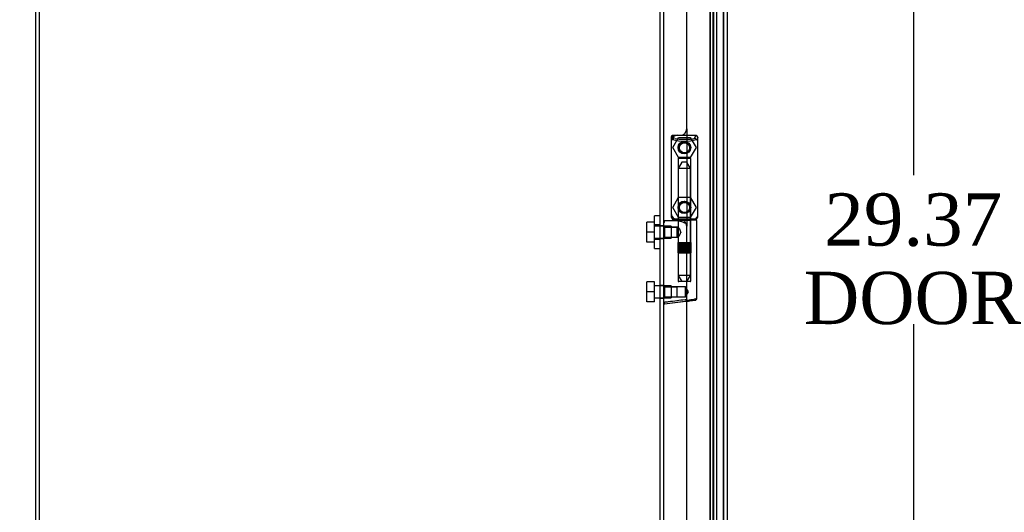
# Model space of a CAD drawing. Header units: inches. Extents: x 1 to 240, y -1 to 159.
# Tile 6 of 16: x 13 to 32, y 73 to 83. Entities that reach past the tile are written whole.
import ezdxf
from ezdxf.enums import TextEntityAlignment as Align
from ezdxf.lldxf.tags import DXFTag

# ---------------------------------------------------------------- set-up
doc = ezdxf.new("R2010")
doc.units = ezdxf.units.IN
doc.header["$MEASUREMENT"] = 0
for name, color, linetype in [('COM70220', 7, 'Continuous'), ('COM70707-4', 7, 'Continuous'), ('COM70712-7', 7, 'Continuous'), ('Default', 7, 'Continuous'), ('HNG86659-1', 7, 'Continuous'), ('HNG86659-2', 7, 'Continuous'), ('SCS86661', 7, 'Continuous'), ('WAM30017', 7, 'Continuous')]:
    doc.layers.add(name, color=color, linetype=linetype)
doc.styles.add('SEACAD_Times_New_Roman', font='times.ttf')
tags = doc.linetypes.add('HIDDEN2', pattern=[0.1875, 0.125, -0.0625]).pattern_tags.tags
tags[6:7] = [DXFTag(74, 4), DXFTag(75, 0), DXFTag(340, '0'), DXFTag(46, 0.0), DXFTag(50, 0.0), DXFTag(44, 0.0), DXFTag(45, 0.0)]
tags[4:5] = [DXFTag(74, 4), DXFTag(75, 0), DXFTag(340, '0'), DXFTag(46, 0.0), DXFTag(50, 0.0), DXFTag(44, 0.0), DXFTag(45, 0.0)]
doc.dimstyles.new('HAMMOND_(STH_-_240x160)', dxfattribs={"dimtxt": 1, "dimasz": 1.25, "dimexe": 0.5, "dimexo": 0.5, "dimgap": 0.25, "dimtad": 0, "dimtih": 1, "dimtoh": 1, "dimzin": 0, "dimdsep": 46, "dimtxsty": 'SEACAD_Times_New_Roman', "dimblk1": '_SE_FILLED', "dimblk2": '_SE_FILLED', "dimsah": 1, "dimcen": 0.5, "dimadec": 0, "dimazin": 0, "dimtfac": 0.8, "dimtofl": 0, "dimtmove": 0, "dimatfit": 3, "dimfxl": 1, "dimtolj": 1, "dimtzin": 0, "dimarcsym": 0})

# ---------------------------------------------------------------- blocks, each defined once
blk = doc.blocks.new('SE1')
at = {"layer": 'COM70220', "color": 7, "linetype": 'HIDDEN2'}
for p, q in [((26.04, 92.489), (26.04, 65.37)), ((26.286, 92.489), (26.286, 65.37)), ((26.288, 92.489), (26.288, 65.37)), ((26.289, 92.489), (26.289, 65.37))]:
    blk.add_line(p, q, dxfattribs=at)
at = {"layer": 'COM70707-4', "color": 7, "linetype": 'Continuous'}
for p, q in [((13.152, 63.98), (13.152, 99.413)), ((25.152, 64.016), (25.152, 93.798))]:
    blk.add_line(p, q, dxfattribs=at)
at = {"layer": 'COM70707-4', "color": 7, "linetype": 'HIDDEN2'}
for p, q in [((13.224, 63.98), (13.224, 99.413)), ((26.037, 64.884), (26.037, 92.97)), ((26.107, 64.884), (26.107, 92.97)), ((26.093, 65.098), (26.093, 92.757)), ((26.165, 65.098), (26.165, 92.757)), ((25.08, 78.821), (25.08, 88.401)), ((25.152, 78.808), (25.08, 78.808)), ((25.08, 78.568), (25.152, 78.568)), ((25.08, 67.833), (25.08, 78.556)), ((25.152, 77.666), (25.08, 77.666)), ((25.08, 77.426), (25.152, 77.426))]:
    blk.add_line(p, q, dxfattribs=at)
at = {"layer": 'COM70712-7', "color": 7, "linetype": 'HIDDEN2'}
for p, q in [((26.29, 93.202), (26.29, 64.657)), ((25.589, 80.665), (25.589, 78.801)), ((25.464, 78.926), (25.415, 78.926)), ((25.589, 77.365), (25.589, 78.801))]:
    blk.add_line(p, q, dxfattribs=at)
at = {"layer": 'COM70712-7', "color": 7, "linetype": 'Continuous'}
for p, q in [((26.362, 93.202), (26.362, 64.657)), ((25.589, 80.665), (25.589, 88.352)), ((25.415, 80.54), (25.464, 80.54)), ((25.29, 80.415), (25.29, 79.051)), ((25.589, 69.674), (25.589, 77.365))]:
    blk.add_line(p, q, dxfattribs=at)
at = {"layer": 'COM70712-7', "color": 7, "linetype": 'HIDDEN2'}
for centre in [(25.546, 80.304), (25.546, 79.162)]:
    blk.add_circle(centre, 0.12, dxfattribs=at)
for centre, start, end in [((25.415, 80.415), 103.8141, 175.4638), ((25.415, 79.051), 184.5362, 270), ((25.464, 78.801), 0, 90)]:
    blk.add_arc(centre, 0.125, start, end, dxfattribs=at)
at = {"layer": 'COM70712-7', "color": 7, "linetype": 'Continuous'}
for centre, start, end in [((25.415, 80.415), 90, 103.8141), ((25.464, 80.665), 270, 0), ((25.415, 80.415), 175.4638, 180), ((25.415, 79.051), 180, 184.5362)]:
    blk.add_arc(centre, 0.125, start, end, dxfattribs=at)
at = {"layer": 'HNG86659-1', "color": 7, "linetype": 'Continuous'}
for p, q in [((25.762, 80.537), (25.327, 80.537)), ((25.352, 80.482), (25.33, 80.537)), ((25.352, 80.479), (25.33, 80.537)), ((25.739, 80.479), (25.762, 80.537)), ((25.74, 80.482), (25.762, 80.537)), ((25.29, 80.498), (25.31, 80.448)), ((25.29, 80.498), (25.29, 78.983)), ((25.352, 80.479), (25.352, 80.482)), ((25.739, 80.479), (25.74, 80.482)), ((25.801, 80.498), (25.782, 80.448)), ((25.801, 78.983), (25.801, 80.498)), ((25.425, 78.904), (25.164, 78.904)), ((25.309, 78.979), (25.309, 78.944)), ((25.762, 78.924), (25.329, 78.924)), ((25.329, 78.924), (25.762, 78.924)), ((25.782, 78.944), (25.782, 78.979)), ((25.782, 77.423), (25.782, 78.904)), ((25.622, 77.369), (25.163, 77.311)), ((25.606, 77.367), (25.165, 77.312)), ((25.606, 77.367), (25.747, 77.384)), ((25.622, 77.369), (25.606, 77.367))]:
    blk.add_line(p, q, dxfattribs=at)
at = {"layer": 'HNG86659-1', "color": 7, "linetype": 'HIDDEN2'}
for p, q in [((25.426, 80.093), (25.426, 78.936)), ((25.437, 80.105), (25.654, 80.105)), ((25.666, 78.936), (25.666, 80.093)), ((25.33, 78.944), (25.343, 78.944)), ((25.343, 78.944), (25.749, 78.944)), ((25.426, 78.936), (25.414, 78.924)), ((25.414, 78.924), (25.426, 78.912)), ((25.426, 78.936), (25.666, 78.936)), ((25.666, 78.912), (25.426, 78.912)), ((25.426, 78.912), (25.426, 78.784)), ((25.678, 78.924), (25.666, 78.936)), ((25.666, 78.912), (25.678, 78.924)), ((25.666, 77.755), (25.666, 78.912)), ((25.749, 78.944), (25.762, 78.944)), ((25.173, 78.785), (25.152, 78.806)), ((25.173, 78.591), (25.173, 78.785)), ((25.406, 78.785), (25.173, 78.785)), ((25.173, 78.785), (25.406, 78.785)), ((25.426, 78.785), (25.406, 78.785)), ((25.406, 78.591), (25.406, 78.785)), ((25.152, 78.57), (25.173, 78.591)), ((25.173, 78.591), (25.406, 78.591)), ((25.173, 78.591), (25.406, 78.591)), ((25.406, 78.591), (25.426, 78.591)), ((25.426, 78.592), (25.426, 77.755)), ((25.654, 77.743), (25.437, 77.743)), ((25.173, 77.643), (25.152, 77.664)), ((25.173, 77.449), (25.173, 77.643)), ((25.406, 77.643), (25.173, 77.643)), ((25.173, 77.643), (25.406, 77.643)), ((25.565, 77.643), (25.406, 77.643)), ((25.406, 77.449), (25.406, 77.643)), ((25.565, 77.449), (25.565, 77.643)), ((25.621, 77.546), (25.565, 77.643)), ((25.565, 77.449), (25.621, 77.546)), ((25.152, 77.428), (25.173, 77.449)), ((25.173, 77.449), (25.406, 77.449)), ((25.173, 77.449), (25.406, 77.449)), ((25.406, 77.449), (25.565, 77.449))]:
    blk.add_line(p, q, dxfattribs=at)
for centre, radius in [((25.546, 80.302), 0.118), ((25.546, 80.302), 0.0968), ((25.546, 80.302), 0.0968), ((25.546, 79.16), 0.118), ((25.546, 79.16), 0.0968), ((25.546, 79.16), 0.0968)]:
    blk.add_circle(centre, radius, dxfattribs=at)
at = {"layer": 'HNG86659-1', "color": 7, "linetype": 'Continuous'}
for centre, radius, start, end in [((25.329, 80.498), 0.0392, 106.467, 168.78), ((25.329, 80.488), 0.0491, 88.6161, 102.0318), ((25.763, 80.488), 0.0491, 77.9682, 91.3839), ((25.762, 80.498), 0.0392, 11.22, 73.533), ((25.334, 80.498), 0.0432, 170.3107, 181.0665), ((25.335, 80.443), 0.0255, 130.6693, 167.2932), ((25.566, 81.264), 0.839, 252.8076, 268.6088), ((25.524, 81.271), 0.846, 271.4593, 287.1243), ((25.757, 80.443), 0.0255, 12.7068, 49.3307), ((25.758, 80.498), 0.0432, 358.9335, 9.6893), ((25.164, 78.893), 0.0118, 91.6274, 180), ((26.363, 79.525), 1.368, 208.4945, 208.8184), ((25.164, 78.893), 0.0118, 90.0008, 91.6266), ((25.329, 78.982), 0.039, 178.4395, 188.4336), ((25.33, 78.983), 0.0395, 190.0421, 238.9435), ((25.343, 78.978), 0.0339, 170.6189, 178.4811), ((25.329, 78.944), 0.0197, 180, 270), ((25.329, 78.904), 0.0197, 90, 180), ((25.762, 78.944), 0.0197, 270, 360), ((25.762, 78.904), 0.0197, 0, 90), ((25.748, 78.978), 0.0339, 1.4039, 9.3839), ((25.762, 78.983), 0.0395, 301.1698, 349.9579), ((25.762, 78.982), 0.039, 351.5664, 1.5605), ((25.164, 77.323), 0.0118, 180, 245.0772), ((25.815, 77.301), 0.656, 176.4098, 179.0269), ((25.197, 77.328), 0.0401, 145.0143, 158.1633), ((25.743, 77.423), 0.0394, 277.125, 0.0158), ((25.164, 77.323), 0.0118, 245.0769, 265.6132), ((25.164, 77.323), 0.0118, 265.5954, 277.125)]:
    blk.add_arc(centre, radius, start, end, dxfattribs=at)
at = {"layer": 'HNG86659-1', "color": 7, "linetype": 'HIDDEN2'}
for centre, radius, start, end in [((25.743, 80.597), 0.429, 188.1861, 189.6334), ((25.348, 80.597), 0.429, 350.3666, 351.8139), ((25.229, 79.802), 0.706, 84.0828, 84.9944), ((25.862, 79.802), 0.706, 95.0055, 95.9173), ((25.437, 80.093), 0.0118, 90, 180), ((25.654, 80.093), 0.0118, 0, 90), ((25.229, 79.685), 0.711, 274.9929, 275.9146), ((25.343, 78.978), 0.0339, 178.4811, 269.1433), ((25.33, 78.983), 0.0395, 238.9435, 269.2685), ((25.33, 78.985), 0.0417, 269.1335, 269.9996), ((25.748, 78.978), 0.0339, 270.8539, 342.3788), ((25.762, 78.983), 0.0395, 270.7316, 301.1698), ((25.762, 78.985), 0.0417, 270.0004, 270.8665), ((25.862, 79.685), 0.711, 264.0853, 265.0072), ((25.437, 77.755), 0.0118, 180, 270), ((25.654, 77.755), 0.0118, 270, 0)]:
    blk.add_arc(centre, radius, start, end, dxfattribs=at)
at = {"layer": 'HNG86659-1', "color": 7, "linetype": 'Continuous'}
for centre, major_axis, ratio, start_param, end_param in [((25.33, 80.525), (0, -0.0118), 0.049276, 3.017238, 3.218468), ((25.762, 80.525), (0, -0.0118), 0.049276, 3.064718, 3.265947), ((25.546, 80.489), (0.203, 0), 0.124034, 3.621202, 5.880052)]:
    blk.add_ellipse(centre, major_axis=major_axis, ratio=ratio, start_param=start_param, end_param=end_param, dxfattribs=at)
for points, knots in [([(25.318, 80.462), (25.32, 80.465), (25.323, 80.468), (25.328, 80.473), (25.332, 80.476), (25.337, 80.478), (25.339, 80.479), (25.343, 80.48), (25.345, 80.48), (25.348, 80.48), (25.349, 80.48), (25.351, 80.48), (25.352, 80.479), (25.352, 80.479)], [0, 0, 0, 0, 0.25, 0.25, 0.5, 0.5, 0.625, 0.625, 0.75, 0.75, 0.875, 0.875, 1, 1, 1, 1]), ([(25.773, 80.462), (25.771, 80.465), (25.769, 80.468), (25.763, 80.473), (25.76, 80.476), (25.754, 80.478), (25.752, 80.479), (25.749, 80.48), (25.747, 80.48), (25.744, 80.48), (25.742, 80.48), (25.74, 80.48), (25.74, 80.479), (25.739, 80.479)], [0, 0, 0, 0, 0.25, 0.25, 0.5, 0.5, 0.625, 0.625, 0.75, 0.75, 0.875, 0.875, 1, 1, 1, 1]), ([(25.152, 78.871), (25.152, 78.871), (25.153, 78.871), (25.156, 78.872), (25.158, 78.872), (25.161, 78.872)], [0, 0, 0, 0, 0.5, 0.5, 1, 1, 1, 1]), ([(25.163, 78.904), (25.163, 78.904), (25.163, 78.904), (25.163, 78.904), (25.163, 78.904), (25.163, 78.904), (25.162, 78.904), (25.162, 78.903), (25.162, 78.903), (25.161, 78.9), (25.161, 78.898), (25.161, 78.889), (25.161, 78.881), (25.161, 78.872)], [0, 0, 0, 0, 0.03125, 0.03125, 0.0625, 0.0625, 0.125, 0.125, 0.25, 0.25, 0.5, 0.5, 1, 1, 1, 1]), ([(25.425, 78.904), (25.435, 78.904), (25.446, 78.903), (25.468, 78.898), (25.479, 78.895), (25.501, 78.887), (25.513, 78.883), (25.529, 78.876), (25.535, 78.874), (25.546, 78.87), (25.552, 78.867), (25.557, 78.865)], [0, 0, 0, 0, 0.25, 0.25, 0.5, 0.5, 0.75, 0.75, 0.875, 0.875, 1, 1, 1, 1]), ([(25.152, 77.344), (25.152, 77.343), (25.153, 77.343), (25.156, 77.343), (25.158, 77.343), (25.16, 77.342)], [0, 0, 0, 0, 0.5, 0.5, 1, 1, 1, 1]), ([(25.164, 77.351), (25.19, 77.354), (25.216, 77.357), (25.242, 77.36), (25.347, 77.373), (25.452, 77.387), (25.557, 77.4)], [0, 0, 0, 0, 0.198595, 0.198595, 0.198595, 1, 1, 1, 1]), ([(25.557, 77.4), (25.558, 77.4), (25.558, 77.4), (25.56, 77.4), (25.56, 77.399), (25.562, 77.399), (25.563, 77.399), (25.566, 77.398), (25.568, 77.397), (25.575, 77.395), (25.579, 77.394), (25.592, 77.391), (25.6, 77.388), (25.609, 77.386)], [0, 0, 0, 0, 0.03125, 0.03125, 0.0625, 0.0625, 0.125, 0.125, 0.25, 0.25, 0.5, 0.5, 1, 1, 1, 1]), ([(25.609, 77.386), (25.621, 77.388), (25.633, 77.39), (25.656, 77.394), (25.667, 77.395), (25.699, 77.401), (25.718, 77.404), (25.741, 77.409), (25.748, 77.411), (25.76, 77.414), (25.765, 77.415), (25.774, 77.418), (25.777, 77.419), (25.78, 77.421), (25.781, 77.421), (25.782, 77.422), (25.782, 77.423), (25.782, 77.423)], [0, 0, 0, 0, 0.125, 0.125, 0.25, 0.25, 0.5, 0.5, 0.625, 0.625, 0.75, 0.75, 0.875, 0.875, 0.9375, 0.9375, 1, 1, 1, 1]), ([(25.609, 77.386), (25.609, 77.383), (25.609, 77.38), (25.609, 77.375), (25.609, 77.372), (25.61, 77.37), (25.61, 77.369), (25.611, 77.369), (25.611, 77.368), (25.614, 77.368), (25.615, 77.368), (25.619, 77.369), (25.621, 77.369), (25.622, 77.369)], [0, 0, 0, 0, 0.25, 0.25, 0.5, 0.5, 0.625, 0.625, 0.75, 0.75, 0.875, 0.875, 1, 1, 1, 1])]:
    blk.add_open_spline(points, degree=3, knots=knots, dxfattribs=at)
at = {"layer": 'HNG86659-1', "color": 7, "linetype": 'HIDDEN2'}
for points, knots in [([(25.475, 78.688), (25.475, 78.701), (25.47, 78.714), (25.46, 78.737), (25.453, 78.747), (25.436, 78.773), (25.426, 78.785), (25.426, 78.785), (25.426, 78.785), (25.426, 78.785)], [0, 0, 0, 0, 0.0625, 0.0625, 0.125, 0.125, 0.25, 0.25, 0.2503152, 0.2503152, 0.2503152, 0.2503152]), ([(25.426, 78.591), (25.426, 78.591), (25.436, 78.603), (25.453, 78.628), (25.46, 78.638), (25.47, 78.661), (25.475, 78.674), (25.475, 78.688)], [0.7505722, 0.7505722, 0.7505722, 0.7505722, 0.875, 0.875, 0.9375, 0.9375, 1, 1, 1, 1]), ([(25.475, 78.69), (25.475, 78.69), (25.475, 78.689), (25.475, 78.684), (25.474, 78.68), (25.474, 78.677)], [0.49628825, 0.49628825, 0.49628825, 0.49628825, 0.5, 0.5, 0.51768311, 0.51768311, 0.51768311, 0.51768311])]:
    blk.add_open_spline(points, degree=3, knots=knots, dxfattribs=at)
at = {"layer": 'HNG86659-2', "color": 7, "linetype": 'HIDDEN2'}
for p, q in [((25.496, 80.026), (25.428, 79.908)), ((25.595, 80.026), (25.496, 80.026)), ((25.664, 79.908), (25.595, 80.026)), ((25.664, 79.908), (25.428, 79.908)), ((25.428, 79.908), (25.428, 78.491)), ((25.664, 78.491), (25.664, 79.908)), ((25.423, 78.491), (25.424, 78.491)), ((25.423, 78.491), (25.423, 78.491)), ((25.423, 78.491), (25.423, 78.294)), ((25.423, 78.491), (25.423, 78.294)), ((25.424, 78.491), (25.435, 78.491)), ((25.424, 78.491), (25.424, 78.294)), ((25.427, 78.491), (25.427, 78.294)), ((25.428, 78.491), (25.428, 78.294)), ((25.431, 78.491), (25.431, 78.294)), ((25.433, 78.491), (25.433, 78.294)), ((25.435, 78.491), (25.443, 78.491)), ((25.435, 78.491), (25.435, 78.294)), ((25.443, 78.491), (25.467, 78.491)), ((25.443, 78.491), (25.443, 78.294)), ((25.443, 78.491), (25.443, 78.294)), ((25.449, 78.491), (25.449, 78.294)), ((25.458, 78.491), (25.458, 78.294)), ((25.46, 78.491), (25.46, 78.294)), ((25.467, 78.491), (25.476, 78.491)), ((25.467, 78.491), (25.467, 78.294)), ((25.476, 78.491), (25.48, 78.491)), ((25.476, 78.491), (25.476, 78.294)), ((25.48, 78.491), (25.513, 78.491)), ((25.48, 78.491), (25.48, 78.294)), ((25.489, 78.491), (25.489, 78.294)), ((25.498, 78.491), (25.498, 78.294)), ((25.503, 78.491), (25.503, 78.294)), ((25.513, 78.491), (25.521, 78.491)), ((25.513, 78.491), (25.513, 78.294)), ((25.521, 78.491), (25.528, 78.491)), ((25.521, 78.491), (25.521, 78.294)), ((25.528, 78.491), (25.564, 78.491)), ((25.528, 78.491), (25.528, 78.294)), ((25.538, 78.491), (25.538, 78.294)), ((25.546, 78.491), (25.546, 78.294)), ((25.554, 78.491), (25.554, 78.294)), ((25.564, 78.491), (25.57, 78.491)), ((25.564, 78.491), (25.564, 78.294)), ((25.57, 78.491), (25.578, 78.491)), ((25.57, 78.491), (25.57, 78.294)), ((25.578, 78.491), (25.611, 78.491)), ((25.578, 78.491), (25.578, 78.294)), ((25.589, 78.491), (25.589, 78.294)), ((25.594, 78.491), (25.594, 78.294)), ((25.603, 78.491), (25.603, 78.294)), ((25.611, 78.491), (25.615, 78.491)), ((25.611, 78.491), (25.611, 78.294)), ((25.615, 78.491), (25.624, 78.491)), ((25.615, 78.491), (25.615, 78.294)), ((25.624, 78.491), (25.648, 78.491)), ((25.624, 78.491), (25.624, 78.294)), ((25.632, 78.491), (25.632, 78.294)), ((25.634, 78.491), (25.634, 78.294)), ((25.642, 78.491), (25.642, 78.294)), ((25.648, 78.491), (25.656, 78.491)), ((25.648, 78.491), (25.648, 78.294)), ((25.648, 78.491), (25.648, 78.294)), ((25.656, 78.491), (25.667, 78.491)), ((25.656, 78.491), (25.656, 78.294)), ((25.658, 78.491), (25.658, 78.294)), ((25.66, 78.491), (25.66, 78.294)), ((25.663, 78.491), (25.663, 78.294)), ((25.665, 78.491), (25.665, 78.294)), ((25.667, 78.491), (25.669, 78.491)), ((25.667, 78.491), (25.667, 78.294)), ((25.669, 78.491), (25.669, 78.294)), ((25.669, 78.491), (25.669, 78.491)), ((25.669, 78.294), (25.669, 78.491)), ((25.423, 78.294), (25.423, 78.294)), ((25.423, 78.294), (25.424, 78.294)), ((25.424, 78.294), (25.435, 78.294)), ((25.428, 78.294), (25.428, 77.861)), ((25.435, 78.294), (25.443, 78.294)), ((25.443, 78.294), (25.467, 78.294)), ((25.467, 78.294), (25.476, 78.294)), ((25.476, 78.294), (25.48, 78.294)), ((25.48, 78.294), (25.513, 78.294)), ((25.513, 78.294), (25.521, 78.294)), ((25.521, 78.294), (25.528, 78.294)), ((25.528, 78.294), (25.564, 78.294)), ((25.564, 78.294), (25.57, 78.294)), ((25.57, 78.294), (25.578, 78.294)), ((25.578, 78.294), (25.611, 78.294)), ((25.611, 78.294), (25.615, 78.294)), ((25.615, 78.294), (25.624, 78.294)), ((25.624, 78.294), (25.648, 78.294)), ((25.648, 78.294), (25.656, 78.294)), ((25.656, 78.294), (25.667, 78.294)), ((25.664, 77.861), (25.664, 78.294)), ((25.667, 78.294), (25.669, 78.294)), ((25.669, 78.294), (25.669, 78.294)), ((25.664, 77.861), (25.428, 77.861)), ((25.428, 77.861), (25.496, 77.743)), ((25.595, 77.743), (25.664, 77.861))]:
    blk.add_line(p, q, dxfattribs=at)
at = {"layer": 'SCS86661', "color": 7, "linetype": 'HIDDEN2'}
for p, q in [((25.325, 80.304), (25.435, 80.496)), ((25.435, 80.496), (25.656, 80.496)), ((25.656, 80.496), (25.767, 80.304)), ((25.435, 80.113), (25.325, 80.304)), ((25.767, 80.304), (25.656, 80.113)), ((25.656, 80.113), (25.435, 80.113)), ((25.325, 79.162), (25.435, 79.354)), ((25.435, 79.354), (25.656, 79.354)), ((25.656, 79.354), (25.767, 79.162)), ((25.435, 78.971), (25.325, 79.162)), ((25.767, 79.162), (25.656, 78.971)), ((24.825, 78.688), (24.825, 78.88)), ((24.975, 78.88), (24.825, 78.88)), ((25.656, 78.971), (25.435, 78.971)), ((24.825, 78.497), (24.825, 78.688)), ((24.975, 78.688), (24.825, 78.688)), ((25.29, 78.801), (24.975, 78.801)), ((25.29, 78.801), (25.29, 78.575)), ((24.975, 78.497), (24.825, 78.497)), ((24.975, 78.575), (25.29, 78.575)), ((24.825, 77.546), (24.825, 77.738)), ((24.975, 77.738), (24.825, 77.738)), ((24.975, 77.546), (24.975, 77.738)), ((24.825, 77.355), (24.825, 77.546)), ((24.975, 77.546), (24.825, 77.546)), ((25.29, 77.659), (24.975, 77.659)), ((24.975, 77.355), (24.975, 77.546)), ((25.29, 77.659), (25.29, 77.433)), ((24.975, 77.355), (24.825, 77.355)), ((24.975, 77.433), (25.29, 77.433))]:
    blk.add_line(p, q, dxfattribs=at)
for centre in [(25.546, 80.304), (25.546, 79.162)]:
    blk.add_circle(centre, 0.113, dxfattribs=at)
at = {"layer": 'WAM30017', "color": 7, "linetype": 'HIDDEN2'}
for p, q in [((24.975, 78.376), (24.975, 79.001)), ((25.08, 79.001), (24.975, 79.001)), ((25.08, 78.826), (24.975, 78.826)), ((25.08, 78.556), (25.08, 78.821)), ((24.975, 78.551), (25.08, 78.551)), ((24.975, 78.376), (25.08, 78.376))]:
    blk.add_line(p, q, dxfattribs=at)
blk = doc.blocks.new('DMBLK91')
at = {"layer": 'Default', "linetype": 'Continuous', "transparency": 16777216}
for points in [[(9.584, 98.25), (10.001, 98.25), (9.793, 99.5)], [(9.584, 65.158), (9.793, 63.908), (10.001, 65.158)]]:
    blk.add_hatch(color=7, dxfattribs=at).paths.add_polyline_path(points)
at = {"layer": 'Default', "color": 7, "linetype": 'Continuous', "transparency": 16777216}
for p, q in [((12.652, 99.5), (9.293, 99.5)), ((9.793, 99.5), (9.793, 82.554)), ((9.793, 81.204), (9.793, 63.908)), ((12.724, 63.908), (9.293, 63.908))]:
    blk.add_line(p, q, dxfattribs=at)
at = {"layer": 'Default', "color": 7, "linetype": 'Continuous', "transparency": 16777216, "style": 'SEACAD_Times_New_Roman'}
blk.add_text('35.59', height=1, dxfattribs=at).set_placement((8.087, 82.204), align=Align.TOP_LEFT)
blk = doc.blocks.new('_SE_FILLED')
at = {"color": 0}
blk.add_line((0, 0), (-1, 0), dxfattribs=at)
blk.add_solid([(0, 0), (-1, -0.1665), (-1, 0.1665), (0, 0)], dxfattribs=at)
blk = doc.blocks.new('DMBLK94')
at = {"layer": 'Default', "linetype": 'Continuous', "transparency": 16777216}
for points in [[(17.719, 95.894), (18.195, 97.069), (17.364, 96.112)], [(14.442, 94.251), (13.224, 93.902), (14.49, 93.837)]]:
    blk.add_hatch(color=7, dxfattribs=at).paths.add_polyline_path(points)
at = {"layer": 'Default', "color": 7, "linetype": 'Continuous', "transparency": 16777216}
for start, end in [(316.4943, 335), (270, 290.8449)]:
    blk.add_arc((13.224, 99.387), 5.485, start, end, dxfattribs=at)
at = {"layer": 'Default', "color": 7, "linetype": 'Continuous', "transparency": 16777216, "style": 'SEACAD_Times_New_Roman'}
blk.add_text('65°', height=1, dxfattribs=at).set_placement((15.117, 95.261), align=Align.TOP_LEFT)
blk = doc.blocks.new('DMBLK98')
at = {"layer": 'Default', "linetype": 'Continuous', "transparency": 16777216}
for points in [[(30.134, 92.367), (29.925, 93.617), (29.717, 92.367)], [(30.134, 65.492), (29.717, 65.492), (29.925, 64.242)]]:
    blk.add_hatch(color=7, dxfattribs=at).paths.add_polyline_path(points)
at = {"layer": 'Default', "color": 7, "linetype": 'Continuous', "transparency": 16777216}
for p, q in [((26.12, 93.617), (30.425, 93.617)), ((29.925, 93.617), (29.925, 79.78)), ((29.925, 76.93), (29.925, 64.242)), ((26.12, 64.242), (30.425, 64.242))]:
    blk.add_line(p, q, dxfattribs=at)
at = {"layer": 'Default', "color": 7, "linetype": 'Continuous', "transparency": 16777216, "style": 'SEACAD_Times_New_Roman'}
for s, p in [('29.37', (28.219, 79.43)), ('DOOR', (27.828, 77.93))]:
    blk.add_text(s, height=1, dxfattribs=at).set_placement(p, align=Align.TOP_LEFT)

msp = doc.modelspace()

# ---------------------------------------------------------------- block references
at = {"layer": 'Default'}
msp.add_blockref('SE1', (0, 0), dxfattribs=at)

# ---------------------------------------------------------------- dimensions: what is measured, and where the dimension line sits
at = {"layer": 'Default', "color": 7, "linetype": 'Continuous'}
for base, p1, p2, angle, text, picture, middle in [((9.793, 99.5), (13.152, 99.5), (13.224, 63.908), 270.1159, '\\A1;<>', 'DMBLK91', (9.793, 81.704)), ((29.9254, 93.6172), (25.6199, 93.6172), (25.6199, 64.2423), 270, '\\A1;<>\\PDOOR', 'DMBLK98', (29.9254, 78.9298))]:
    dim = msp.add_linear_dim(base=base, p1=p1, p2=p2, angle=angle, text=text, dimstyle='HAMMOND_(STH_-_240x160)', dxfattribs=at)
    dim.commit()
    dim.dimension.update_dxf_attribs({"geometry": picture, "text_midpoint": middle, "dimtype": 161})
dim = msp.add_angular_dim_2l(base=(16.171, 94.761), line1=((13.224, 99.387), (25.044, 93.875)), line2=((13.224, 99.387), (13.224, 63.98)), text='\\A1;<>', dimstyle='HAMMOND_(STH_-_240x160)', dxfattribs=at)
dim.commit()
dim.dimension.update_dxf_attribs({"geometry": 'DMBLK94', "text_midpoint": (16.171, 94.761), "dimtype": 162})

doc.saveas('drawing.dxf')
